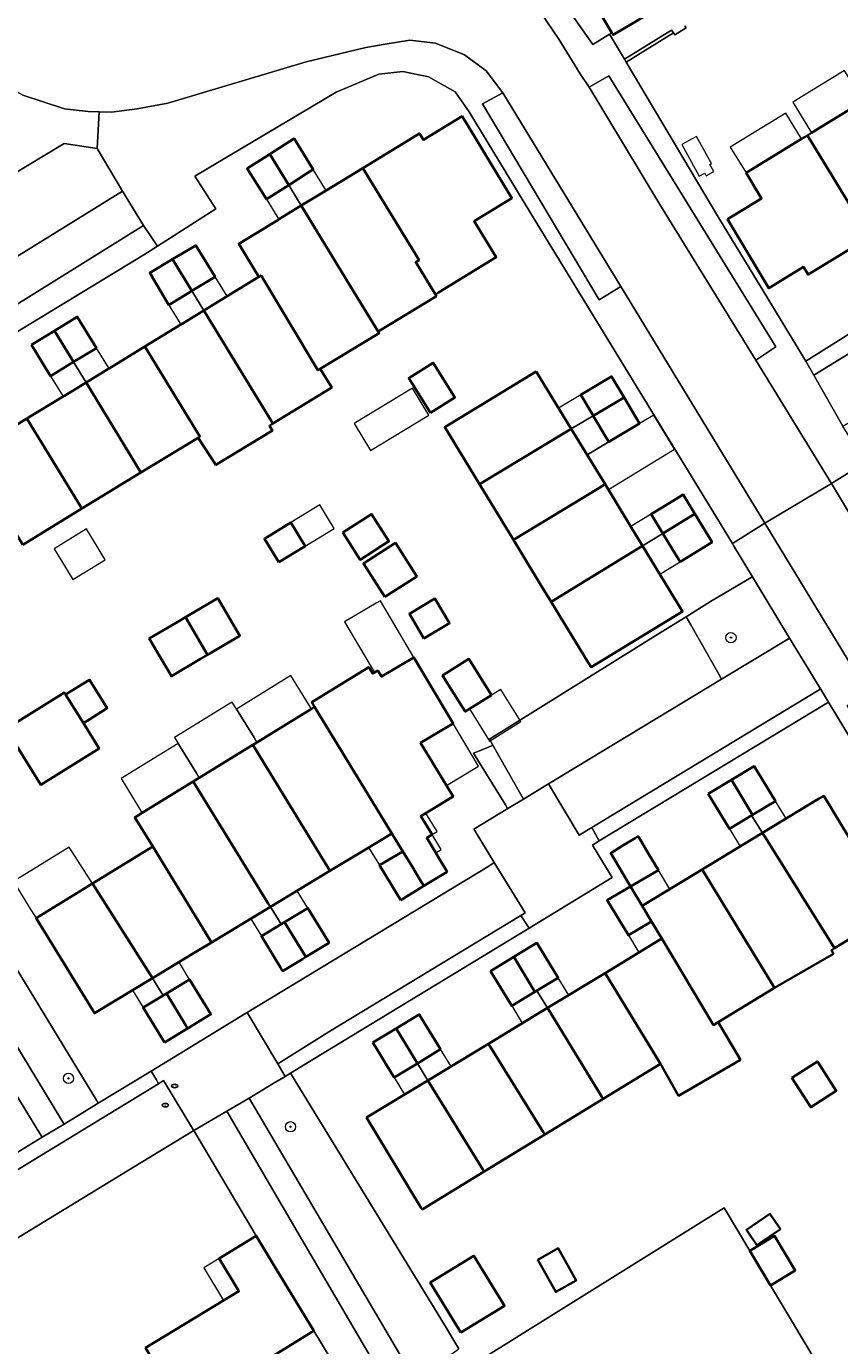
# Model space of a CAD drawing. Extents: x 147051 to 149075, y 463071 to 465537.
# Tile 19 of 229: x 147237 to 147300, y 464358 to 464461. Entities that reach past the tile are written whole.
import ezdxf
from ezdxf.enums import TextEntityAlignment as Align

# ---------------------------------------------------------------- set-up
doc = ezdxf.new("R2010")
doc.units = 0
doc.header["$LTSCALE"] = 0.5
doc.layers.get('0').update_dxf_attribs({"linetype": 'CONTINUOUS'})
for name, color, linetype, lineweight in [('B-PV-GR-BEPLANTING_CULTUUR_BOSPLANTSOEN-GV', 252, 'CONTINUOUS', 18), ('B-PV-GR-BEPLANTING_CULTUUR_HEESTERS-GV', 252, 'CONTINUOUS', 18), ('B-PV-GR-BOOM-S', 252, 'CONTINUOUS', 25), ('B-PV-IE-MEUBILAIR-S', 252, 'CONTINUOUS', 25), ('B-PV-OG-BEBOUWING-GV', 6, 'CONTINUOUS', 35), ('B-PV-OG-BEBOUWING_LUIFEL-GV', 6, 'CONTINUOUS', 18), ('B-PV-OG-TERREIN_BEGROEID-GV', 252, 'CONTINUOUS', 18), ('B-PV-OG-TERREIN_ERF-GV', 252, 'CONTINUOUS', 18), ('B-PV-VH-GESLOTENVERHARDING_ASFALT-GV', 252, 'CONTINUOUS', 18), ('B-PV-VH-OPENVERHARDING_BETONSTRAATSTEEN-GV', 252, 'CONTINUOUS', 18), ('B-PV-VH-OPENVERHARDING_STRAATBAKSTEEN-GV', 252, 'CONTINUOUS', 18), ('B-PV-VH-OPENVERHARDING_TEGEL-GV', 252, 'CONTINUOUS', 18)]:
    doc.layers.add(name, color=color, linetype=linetype, lineweight=lineweight)
doc.styles.add('NLCS-ISO', font='NLCS-ISO.ttf')

# ---------------------------------------------------------------- blocks, each defined once
blk = doc.blocks.new('SIE-MEUBILAIR_PUT_RIOOLPUT-SO')
blk.add_ellipse((0, 0), major_axis=(1.25, 0), ratio=0.54)
at = {"style": 'NLCS-ISO'}
blk.add_text('ri', height=0.75, dxfattribs=at).set_placement((-0.04, 0.07), align=Align.MIDDLE_CENTER)
blk = doc.blocks.new('SGR-BOOM_GBKN-SO')
at = {"linetype": 'ByBlock', "lineweight": 18}
h = blk.add_hatch(color=0, dxfattribs=at)
h.dxf.hatch_style = 1
edge = h.paths.add_edge_path()
edge.add_arc((0, 0), 0.25, 0, 360)
at = {"color": 0, "linetype": 'ByBlock', "lineweight": 18}
for radius in [2, 0.25]:
    blk.add_circle((0, 0), radius, dxfattribs=at)
at = {"color": 0, "linetype": 'ByBlock', "lineweight": 18, "style": 'NLCS-ISO'}
blk.add_attdef('SOORT', (2.5, 0), '', height=1.5, dxfattribs=at)

msp = doc.modelspace()

# ---------------------------------------------------------------- linework, layer by layer
at = {"layer": 'B-PV-GR-BEPLANTING_CULTUUR_BOSPLANTSOEN-GV', "flags": 128}
msp.add_lwpolyline([(147208.587, 464425.842), (147218.758, 464432.035), (147218.456, 464432.54), (147231.129, 464440.063), (147244.353, 464448.213), (147242.37, 464451.563), (147239.792, 464451.936), (147235.143, 464449.127), (147223.944, 464442.132), (147207.962, 464432.898), (147205.275, 464431.344), (147205.471, 464430.992)], close=True, dxfattribs=at)
at = {"layer": 'B-PV-GR-BEPLANTING_CULTUUR_HEESTERS-GV', "flags": 128}
for points in [[(147276.594, 464471.25), (147276.491, 464471.188), (147273.163, 464476.527), (147273.264, 464476.59), (147273.16, 464476.756), (147269.746, 464482.246), (147267.272, 464480.691), (147268.378, 464477.665), (147272.527, 464467.731), (147275.071, 464466.462), (147277.668, 464464.668), (147279.603, 464461.787), (147281.108, 464459.662), (147282.41, 464460.47), (147282.592, 464460.576), (147280.391, 464464.284), (147280.819, 464464.539)], [(147288.747, 464414.368), (147290.938, 464410.514), (147291.158, 464410.127), (147296.383, 464413.26), (147296.476, 464413.316), (147293.573, 464418.111), (147293.468, 464418.049), (147290.3, 464416.188), (147288.388, 464414.999)], [(147239.783, 464375.383), (147242.461, 464377.014), (147242.323, 464377.241), (147227.467, 464401.596), (147233.235, 464405.027), (147227.79, 464406.35), (147227.115, 464406.376), (147226.74, 464406.109), (147226.36, 464405.684), (147226.156, 464405.199), (147226.102, 464404.645), (147225.888, 464402.456), (147225.839, 464400.838), (147225.951, 464399.009), (147226.508, 464397.402), (147227.868, 464394.859), (147235.188, 464382.979), (147239.618, 464375.656)], [(147223.77, 464390.788), (147223.771, 464390.787), (147225.484, 464387.92), (147227.17, 464385.117), (147227.866, 464383.961), (147233.78, 464373.824), (147234.46, 464372.634), (147234.668, 464372.268), (147238.087, 464374.35), (147237.902, 464374.651), (147232.221, 464383.922), (147226.95, 464392.756), (147226.492, 464392.472)], [(147257.489, 464379.362), (147257.072, 464379.103), (147256.117, 464378.546), (147254.246, 464377.411), (147266.957, 464355.802), (147267.34, 464355.09), (147269.411, 464356.304), (147269.127, 464356.773), (147270.632, 464357.846), (147269.5, 464359.699)], [(147252.501, 464376.392), (147249.918, 464374.884), (147254.796, 464366.664), (147256.34, 464364.104), (147259.298, 464359.234), (147266.597, 464347.19), (147268.693, 464348.429), (147265.142, 464354.819), (147258.002, 464367.004)]]:
    msp.add_lwpolyline(points, close=True, dxfattribs=at)
at = {"layer": 'B-PV-OG-BEBOUWING-GV', "flags": 128}
for points in [[(147284.191, 464466.54), (147280.819, 464464.539), (147280.391, 464464.284), (147282.592, 464460.576), (147282.683, 464460.422), (147286.484, 464462.678), (147286.412, 464462.798), (147286.225, 464463.112)], [(147297.865, 464452.582), (147302.711, 464444.642), (147305.984, 464446.64), (147307.899, 464443.502), (147309.213, 464444.304), (147302.45, 464455.381), (147302.224, 464455.243), (147298.18, 464452.774)], [(147263.129, 464450.03), (147267.525, 464442.828), (147267.267, 464442.671), (147268.796, 464440.166), (147269.048, 464440.32), (147273.551, 464443.067), (147271.829, 464445.88), (147274.782, 464447.681), (147270.884, 464454.069), (147267.863, 464452.225), (147267.555, 464452.731)], [(147255.856, 464451.109), (147257.341, 464448.701), (147258.87, 464449.671), (147259.251, 464449.913), (147257.777, 464452.328)], [(147293.068, 464449.653), (147294.289, 464447.654), (147291.632, 464446.032), (147294.841, 464440.648), (147297.554, 464442.305), (147297.915, 464441.714), (147302.711, 464444.642), (147297.865, 464452.582), (147297.409, 464452.304)], [(147255.606, 464447.6), (147257.341, 464448.701), (147255.856, 464451.109), (147254.09, 464449.989)], [(147262.723, 464439.899), (147264.326, 464437.271), (147268.878, 464440.032), (147268.796, 464440.166), (147267.267, 464442.671), (147267.525, 464442.828), (147263.129, 464450.03), (147260.256, 464448.276), (147260.016, 464448.13), (147258.321, 464447.095), (147262.713, 464439.893)], [(147255.012, 464441.528), (147255.183, 464441.63), (147259.616, 464434.245), (147259.787, 464434.347), (147264.415, 464437.125), (147264.326, 464437.271), (147262.723, 464439.899), (147262.713, 464439.893), (147258.321, 464447.095), (147256.627, 464446.061), (147256.564, 464446.022), (147253.436, 464444.113)], [(147248.252, 464442.904), (147249.773, 464440.431), (147251.467, 464441.465), (147251.584, 464441.536), (147250.085, 464443.99)], [(147247.977, 464439.334), (147248.079, 464439.396), (147249.407, 464440.207), (147249.773, 464440.431), (147248.252, 464442.904), (147246.483, 464441.856)], [(147256.094, 464430.073), (147260.7, 464432.884), (147259.787, 464434.347), (147259.616, 464434.245), (147255.183, 464441.63), (147255.012, 464441.528), (147252.54, 464440.019), (147252.401, 464439.934), (147250.707, 464438.9)], [(147239.03, 464437.325), (147240.529, 464434.886), (147242.313, 464435.975), (147240.822, 464438.419)], [(147250.252, 464428.972), (147251.655, 464426.85), (147256.07, 464429.536), (147255.829, 464429.911), (147256.094, 464430.073), (147250.707, 464438.9), (147249.012, 464437.866), (147248.905, 464437.801), (147246.106, 464436.092), (147250.398, 464429.061)], [(147237.237, 464436.23), (147238.729, 464433.788), (147240.529, 464434.886), (147239.03, 464437.325)], [(147245.797, 464426.253), (147250.252, 464428.972), (147250.398, 464429.061), (147246.106, 464436.092), (147243.303, 464434.382), (147243.2, 464434.319), (147241.506, 464433.285)], [(147268.41, 464430.909), (147270.326, 464432.105), (147268.631, 464434.821), (147266.715, 464433.625)], [(147276.682, 464434.147), (147276.212, 464433.861), (147269.526, 464429.796), (147272.244, 464425.342), (147278.936, 464429.384), (147279.413, 464429.672)], [(147241.181, 464423.436), (147245.797, 464426.253), (147241.506, 464433.285), (147239.812, 464432.251), (147239.708, 464432.187), (147236.89, 464430.467)], [(147281.128, 464430.684), (147283.543, 464432.122), (147282.571, 464433.755), (147281.996, 464433.413), (147280.156, 464432.317), (147281.117, 464430.702)], [(147282.341, 464428.645), (147284.756, 464430.083), (147283.543, 464432.122), (147281.128, 464430.684), (147282.172, 464428.929)], [(147236.565, 464420.619), (147241.181, 464423.436), (147236.89, 464430.467), (147234.14, 464428.789), (147233.968, 464428.684), (147232.274, 464427.65)], [(147279.413, 464429.672), (147278.936, 464429.384), (147272.244, 464425.342), (147274.895, 464420.998), (147281.576, 464425.043), (147282.059, 464425.335)], [(147284.127, 464421.947), (147282.059, 464425.335), (147281.576, 464425.043), (147274.895, 464420.998), (147276.971, 464417.596), (147277.846, 464416.162), (147284.5, 464420.237), (147284.988, 464420.535)], [(147286.574, 464421.507), (147289.072, 464423.037), (147288.162, 464424.532), (147287.578, 464424.177), (147285.659, 464423.011)], [(147261.557, 464421.569), (147262.91, 464419.447), (147265.17, 464420.888), (147263.817, 464423.01)], [(147287.921, 464419.292), (147290.424, 464420.813), (147289.072, 464423.037), (147286.574, 464421.507), (147287.667, 464419.71)], [(147256.556, 464419.245), (147258.621, 464420.498), (147257.5, 464422.345), (147255.435, 464421.091)], [(147264.843, 464416.544), (147267.339, 464418.136), (147265.67, 464420.754), (147263.174, 464419.162)], [(147284.5, 464420.237), (147277.846, 464416.162), (147280.734, 464411.429), (147280.959, 464411.06), (147288.115, 464415.411), (147284.988, 464420.535)], [(147249.273, 464414.953), (147251.002, 464412.02), (147253.523, 464413.507), (147251.794, 464416.44)], [(147267.903, 464413.305), (147269.903, 464414.489), (147268.768, 464416.407), (147266.767, 464415.224)], [(147251.002, 464412.02), (147249.273, 464414.953), (147248.684, 464414.606), (147246.443, 464413.285), (147248.173, 464410.352), (147250.457, 464411.699)], [(147259.137, 464408.326), (147259.364, 464407.954), (147265.4, 464398.072), (147266.264, 464396.658), (147266.972, 464395.498), (147267.436, 464394.739), (147267.674, 464394.349), (147267.901, 464393.978), (147269.71, 464395.082), (147268.119, 464397.732), (147268.548, 464397.982), (147267.656, 464399.435), (147270.187, 464400.957), (147269.657, 464401.831), (147267.646, 464405.148), (147269.872, 464406.469), (147270.189, 464406.658), (147267.123, 464411.823), (147266.805, 464411.635), (147264.59, 464410.32), (147264.298, 464410.794), (147264.048, 464410.641), (147263.902, 464410.551), (147263.588, 464411.062)], [(147271.461, 464407.792), (147273.191, 464408.878), (147271.415, 464411.708), (147269.359, 464410.417), (147271.135, 464407.588)], [(147239.911, 464408.918), (147241.292, 464406.689), (147243.159, 464407.845), (147241.779, 464410.074)], [(147241.292, 464406.689), (147239.911, 464408.918), (147239.815, 464409.073), (147235.261, 464406.251), (147237.969, 464401.88), (147242.523, 464404.702)], [(147260.556, 464395.147), (147263.2, 464396.744), (147265.316, 464398.022), (147265.4, 464398.072), (147259.364, 464407.954), (147259.107, 464407.796), (147254.853, 464405.186), (147254.546, 464404.998), (147260.362, 464395.466)], [(147255.904, 464392.338), (147260.556, 464395.147), (147260.362, 464395.466), (147254.546, 464404.998), (147250.348, 464402.422), (147249.885, 464402.138), (147255.731, 464392.619)], [(147295.375, 464400.595), (147293.709, 464403.322), (147291.932, 464402.257), (147293.573, 464399.516)], [(147246.713, 464397.053), (147251.158, 464389.809), (147251.309, 464389.563), (147255.904, 464392.338), (147255.731, 464392.619), (147249.885, 464402.138), (147245.888, 464399.686), (147245.314, 464399.333)], [(147290.105, 464401.164), (147291.772, 464398.437), (147293.573, 464399.516), (147291.932, 464402.257)], [(147301.78, 464396.67), (147299.136, 464401.011), (147298.739, 464400.771), (147294.351, 464398.112), (147299.993, 464389.108), (147304.183, 464391.67), (147304.434, 464391.261), (147307.513, 464393.143), (147304.385, 464398.262)], [(147284.683, 464397.779), (147284.636, 464397.859), (147284.408, 464397.717), (147283.452, 464397.122), (147282.496, 464396.526), (147284.033, 464393.946), (147286.221, 464395.2), (147285.452, 464396.49)], [(147294.351, 464398.112), (147289.631, 464395.251), (147295.295, 464386.019), (147299.903, 464388.676), (147299.748, 464388.959), (147299.993, 464389.108)], [(147249.961, 464388.749), (147251.309, 464389.563), (147251.158, 464389.809), (147246.713, 464397.053), (147242.002, 464394.158), (147246.557, 464386.981), (147246.689, 464386.773)], [(147266.091, 464392.875), (147267.901, 464393.978), (147267.674, 464394.349), (147267.436, 464394.739), (147266.972, 464395.498), (147266.264, 464396.658), (147264.428, 464395.597), (147265.847, 464393.274)], [(147284.965, 464392.424), (147285.693, 464391.213), (147286.499, 464389.872), (147290.528, 464383.109), (147290.536, 464383.114), (147290.905, 464383.339), (147295.295, 464386.019), (147289.631, 464395.251)], [(147242.053, 464384.213), (147242.161, 464384.038), (147246.689, 464386.773), (147246.557, 464386.981), (147242.002, 464394.158), (147237.601, 464391.45), (147237.803, 464391.121)], [(147284.032, 464393.945), (147282.232, 464392.872), (147283.875, 464390.129), (147285.693, 464391.213), (147284.965, 464392.424)], [(147258.68, 464388.43), (147260.495, 464389.529), (147258.833, 464392.251), (147258.19, 464391.861), (147257.017, 464391.151)], [(147258.68, 464388.43), (147257.017, 464391.151), (147256.737, 464390.981), (147255.202, 464390.051), (147256.69, 464387.615), (147256.864, 464387.329), (147258.406, 464388.263)], [(147278.397, 464386.81), (147276.734, 464389.532), (147274.919, 464388.432), (147276.581, 464385.71)], [(147282.052, 464387.177), (147286.381, 464380.081), (147287.546, 464378.045), (147287.806, 464377.597), (147292.63, 464380.402), (147292.367, 464380.849), (147290.905, 464383.339), (147290.536, 464383.114), (147290.528, 464383.109), (147286.499, 464389.872), (147286.352, 464389.783)], [(147273.103, 464387.332), (147274.766, 464384.61), (147276.581, 464385.71), (147274.919, 464388.432)], [(147249.271, 464383.136), (147249.443, 464382.853), (147251.258, 464383.953), (147249.596, 464386.674), (147248.922, 464386.266), (147247.781, 464385.574)], [(147282.052, 464387.177), (147277.55, 464384.448), (147281.808, 464377.516), (147281.911, 464377.349), (147286.381, 464380.081)], [(147247.627, 464381.753), (147249.443, 464382.853), (147249.271, 464383.136), (147247.781, 464385.574), (147247.542, 464385.43), (147245.965, 464384.474), (147247.468, 464382.014)], [(147281.808, 464377.516), (147277.55, 464384.448), (147272.946, 464381.657), (147277.247, 464374.729), (147277.351, 464374.562), (147281.911, 464377.349)], [(147269.206, 464381.221), (147267.544, 464383.943), (147265.728, 464382.843), (147267.39, 464380.121)], [(147263.912, 464381.743), (147265.575, 464379.021), (147267.39, 464380.121), (147265.728, 464382.843)], [(147277.247, 464374.729), (147272.946, 464381.657), (147268.216, 464378.79), (147272.515, 464371.837), (147272.619, 464371.669), (147277.351, 464374.562)], [(147296.644, 464378.994), (147298.121, 464376.697), (147300.121, 464377.983), (147298.643, 464380.28)], [(147267.774, 464368.708), (147272.619, 464371.669), (147272.515, 464371.837), (147268.216, 464378.79), (147263.424, 464375.885), (147267.672, 464368.877)], [(147295.753, 464367.185), (147294.933, 464368.389), (147293.098, 464367.139), (147293.918, 464365.935)], [(147252.019, 464348.135), (147257.062, 464351.239), (147254.123, 464356.051), (147259.126, 464359.13), (147259.298, 464359.234), (147256.34, 464364.104), (147254.796, 464366.664), (147251.902, 464364.896), (147253.447, 464362.336), (147252.253, 464361.611), (147246.161, 464357.912)], [(147294.981, 464362.791), (147296.922, 464363.952), (147295.305, 464366.657), (147293.363, 464365.496)], [(147270.789, 464359.109), (147274.201, 464361.191), (147271.81, 464365.107), (147268.399, 464363.024)], [(147276.794, 464364.794), (147278.202, 464362.281), (147279.801, 464363.177), (147278.394, 464365.689)]]:
    msp.add_lwpolyline(points, close=True, dxfattribs=at)
at = {"layer": 'B-PV-OG-BEBOUWING_LUIFEL-GV', "flags": 128}
for points in [[(147298.18, 464452.774), (147302.224, 464455.243), (147300.763, 464457.638), (147296.719, 464455.169)], [(147297.409, 464452.304), (147296.183, 464454.311), (147291.843, 464451.661), (147293.068, 464449.653)], [(147289.41, 464449.384), (147289.85, 464449.627), (147289.957, 464449.431), (147290.549, 464449.757), (147290.243, 464450.311), (147290.367, 464450.378), (147289.197, 464452.499), (147288.044, 464451.863)], [(147257.341, 464448.701), (147257.42, 464448.573), (147258.321, 464447.095), (147260.016, 464448.13), (147260.256, 464448.276), (147259.251, 464449.913), (147258.87, 464449.671)], [(147256.564, 464446.022), (147256.627, 464446.061), (147258.321, 464447.095), (147257.42, 464448.573), (147257.341, 464448.701), (147255.606, 464447.6)], [(147250.707, 464438.9), (147252.401, 464439.934), (147252.54, 464440.019), (147251.584, 464441.536), (147251.467, 464441.465), (147249.773, 464440.431)], [(147248.905, 464437.801), (147249.012, 464437.866), (147250.707, 464438.9), (147249.773, 464440.431), (147249.407, 464440.207), (147248.079, 464439.396), (147247.977, 464439.334)], [(147240.549, 464434.853), (147241.506, 464433.285), (147243.2, 464434.319), (147243.303, 464434.382), (147242.313, 464435.975), (147240.529, 464434.886)], [(147238.729, 464433.788), (147239.708, 464432.187), (147239.812, 464432.251), (147241.506, 464433.285), (147240.549, 464434.853), (147240.529, 464434.886)], [(147263.72, 464427.985), (147268.274, 464430.74), (147267.002, 464432.842), (147262.448, 464430.087)], [(147281.128, 464430.684), (147280.156, 464432.317), (147278.427, 464431.288), (147279.416, 464429.666)], [(147282.341, 464428.645), (147281.128, 464430.684), (147279.416, 464429.666), (147280.653, 464427.64)], [(147284.756, 464430.083), (147282.341, 464428.645), (147280.653, 464427.64), (147282.312, 464424.92), (147287.492, 464428.085), (147285.867, 464430.744)], [(147257.5, 464422.345), (147258.621, 464420.498), (147260.9, 464421.881), (147259.778, 464423.728)], [(147286.574, 464421.507), (147285.659, 464423.011), (147284.068, 464422.043), (147284.988, 464420.536)], [(147243.009, 464419.444), (147241.54, 464421.851), (147239.005, 464420.304), (147240.474, 464417.897)], [(147287.921, 464419.292), (147286.574, 464421.507), (147284.988, 464420.536), (147286.335, 464418.328)], [(147264.048, 464410.641), (147264.298, 464410.794), (147264.59, 464410.32), (147266.805, 464411.635), (147267.123, 464411.823), (147264.499, 464416.243), (147264.181, 464416.054), (147261.706, 464414.585)], [(147253.257, 464407.785), (147254.627, 464405.555), (147254.853, 464405.186), (147259.107, 464407.796), (147258.879, 464408.168), (147257.509, 464410.398)], [(147273.191, 464408.878), (147271.461, 464407.792), (147273.024, 464405.289), (147275.467, 464406.815), (147273.9, 464409.323)], [(147248.698, 464405.105), (147250.123, 464402.787), (147250.348, 464402.422), (147254.546, 464404.998), (147254.853, 464405.186), (147254.627, 464405.555), (147253.257, 464407.785), (147252.924, 464408.328), (147252.617, 464408.139), (147248.419, 464405.559)], [(147267.646, 464405.148), (147269.657, 464401.831), (147272.169, 464403.322), (147270.189, 464406.658), (147269.872, 464406.469)], [(147245.666, 464400.048), (147245.888, 464399.686), (147249.885, 464402.138), (147250.348, 464402.422), (147250.123, 464402.787), (147248.698, 464405.105), (147244.241, 464402.366)], [(147294.351, 464398.112), (147295.476, 464398.793), (147296.205, 464399.236), (147295.375, 464400.595), (147293.499, 464399.472)], [(147268.042, 464399.667), (147267.656, 464399.435), (147268.547, 464397.983), (147268.931, 464398.219)], [(147294.351, 464398.112), (147293.499, 464399.472), (147291.772, 464398.437), (147292.614, 464397.059)], [(147264.428, 464395.597), (147266.264, 464396.658), (147265.4, 464398.072), (147263.585, 464396.977)], [(147268.827, 464396.553), (147269.261, 464396.82), (147268.547, 464397.983), (147268.119, 464397.732)], [(147237.072, 464392.31), (147237.601, 464391.45), (147242.002, 464394.158), (147240.19, 464397.012), (147235.828, 464394.331)], [(147286.221, 464395.2), (147284.033, 464393.946), (147284.965, 464392.424), (147287.104, 464393.72)], [(147256.737, 464390.981), (147258.833, 464392.251), (147258.005, 464393.607), (147255.904, 464392.338)], [(147256.737, 464390.981), (147255.904, 464392.338), (147255.444, 464392.06), (147254.371, 464391.412), (147255.202, 464390.051)], [(147283.875, 464390.129), (147284.687, 464388.774), (147286.499, 464389.872), (147285.693, 464391.213)], [(147249.596, 464386.674), (147248.769, 464388.029), (147246.689, 464386.773), (147247.542, 464385.429)], [(147247.542, 464385.429), (147246.689, 464386.773), (147246.253, 464386.51), (147245.134, 464385.834), (147245.965, 464384.474)], [(147277.55, 464384.448), (147279.221, 464385.461), (147278.397, 464386.81), (147276.722, 464385.795)], [(147277.55, 464384.448), (147276.722, 464385.795), (147274.766, 464384.61), (147275.591, 464383.26)], [(147268.216, 464378.79), (147270.022, 464379.885), (147269.206, 464381.221), (147267.39, 464380.121)], [(147268.216, 464378.79), (147267.39, 464380.121), (147265.575, 464379.021), (147266.392, 464377.684)], [(147252.253, 464361.611), (147253.447, 464362.336), (147251.902, 464364.896), (147250.701, 464364.167)]]:
    msp.add_lwpolyline(points, close=True, dxfattribs=at)
at = {"layer": 'B-PV-OG-TERREIN_BEGROEID-GV', "flags": 128}
msp.add_lwpolyline([(147287.242, 464460.804), (147283.567, 464458.528), (147283.711, 464458.286), (147287.404, 464460.581)], close=True, dxfattribs=at)
msp.add_lwpolyline([(147275.277, 464343.22), (147276.68, 464343.896), (147276.686, 464343.899), (147277.371, 464342.658), (147278.048, 464343.058), (147277.656, 464343.72), (147285.879, 464348.861), (147298.678, 464356.61), (147294.981, 464362.791), (147293.363, 464365.496), (147291.363, 464368.841), (147269.9, 464355.469), (147270.271, 464354.837), (147268.147, 464353.593), (147271.298, 464347.745), (147273.942, 464343.303)], dxfattribs=at)
at = {"layer": 'B-PV-OG-TERREIN_ERF-GV', "flags": 128}
for points in [[(147288.283, 464461.128), (147288.388, 464460.965), (147287.519, 464460.422), (147287.404, 464460.581), (147283.711, 464458.286), (147290.924, 464446.177), (147294.339, 464440.582), (147297.734, 464434.961), (147304.833, 464439.4), (147323.605, 464450.96), (147322.25, 464453.111), (147325.149, 464454.966), (147331.898, 464459.154), (147341.908, 464459.267), (147353.143, 464459.607), (147355.226, 464456.332), (147359.668, 464449.105)], [(147227.467, 464401.596), (147242.323, 464377.241), (147242.461, 464377.014), (147246.585, 464379.524), (147254.053, 464384.072), (147254.081, 464384.089), (147272.971, 464395.533), (147273.404, 464395.795), (147271.901, 464398.264), (147271.811, 464398.413), (147274.451, 464400.013), (147274.437, 464400.035), (147274.264, 464400.314), (147271.765, 464404.34), (147272.887, 464404.796), (147273.297, 464404.963), (147273.024, 464405.442), (147286.43, 464413.781), (147288.388, 464414.999), (147290.3, 464416.188), (147293.468, 464418.049), (147293.573, 464418.111), (147292.096, 464420.552), (147292.005, 464420.701), (147276.17, 464446.61), (147271.446, 464454.424), (147270.338, 464455.986), (147268.263, 464457.156), (147266.265, 464457.565), (147264.381, 464457.346), (147261.05, 464455.95), (147250.006, 464449.396), (147251.637, 464446.845), (147247.08, 464443.94), (147246.013, 464443.26), (147221.091, 464428.139)], [(147302.711, 464444.642), (147297.915, 464441.714), (147297.554, 464442.305), (147294.841, 464440.648), (147291.632, 464446.032), (147294.289, 464447.654), (147293.068, 464449.653), (147297.409, 464452.304), (147297.865, 464452.582), (147298.18, 464452.774), (147302.224, 464455.243)], [(147234.14, 464428.789), (147236.89, 464430.467), (147239.708, 464432.187), (147239.812, 464432.251), (147241.506, 464433.285), (147243.2, 464434.319), (147243.303, 464434.382), (147246.106, 464436.092), (147248.905, 464437.801), (147249.012, 464437.866), (147250.707, 464438.9), (147252.401, 464439.934), (147252.54, 464440.019), (147255.012, 464441.528), (147253.436, 464444.113), (147256.564, 464446.022), (147256.627, 464446.061), (147258.321, 464447.095), (147260.016, 464448.13), (147260.256, 464448.276), (147263.129, 464450.03), (147267.555, 464452.731), (147267.863, 464452.225), (147270.884, 464454.069), (147274.782, 464447.681), (147271.829, 464445.88), (147273.551, 464443.067), (147269.048, 464440.32), (147268.796, 464440.166), (147268.878, 464440.032), (147264.326, 464437.271), (147264.415, 464437.125), (147259.787, 464434.347), (147260.7, 464432.884), (147256.094, 464430.073), (147255.829, 464429.911), (147256.07, 464429.536), (147251.655, 464426.85), (147250.252, 464428.972), (147245.797, 464426.253), (147241.181, 464423.436), (147236.565, 464420.619)], [(147334.027, 464351.156), (147318.157, 464377.395), (147313.706, 464384.689), (147312.821, 464386.162), (147303.265, 464402.127), (147299.511, 464408.329), (147281.604, 464397.486), (147281.072, 464397.163), (147282.529, 464394.762), (147282.61, 464394.629), (147276.118, 464390.688), (147258.62, 464380.066), (147257.489, 464379.362), (147269.5, 464359.699), (147270.632, 464357.846)], [(147304.183, 464391.67), (147299.993, 464389.108), (147299.748, 464388.959), (147299.903, 464388.676), (147295.295, 464386.019), (147290.905, 464383.339), (147292.367, 464380.849), (147292.63, 464380.402), (147287.806, 464377.597), (147287.546, 464378.045), (147286.381, 464380.081), (147281.911, 464377.349), (147277.351, 464374.562), (147272.619, 464371.669), (147267.774, 464368.708), (147267.672, 464368.877), (147263.424, 464375.885), (147268.216, 464378.79), (147272.946, 464381.657), (147277.55, 464384.448), (147282.052, 464387.177), (147286.352, 464389.783), (147286.499, 464389.872), (147285.693, 464391.213), (147283.875, 464390.129), (147282.232, 464392.872), (147284.032, 464393.945), (147284.965, 464392.424), (147289.631, 464395.251), (147294.351, 464398.112), (147298.739, 464400.771), (147299.136, 464401.011), (147301.78, 464396.67)], [(147246.161, 464357.912), (147252.253, 464361.611), (147253.447, 464362.336), (147251.902, 464364.896), (147254.796, 464366.664), (147249.918, 464374.884), (147245.803, 464372.381), (147231.621, 464363.755), (147208.975, 464349.979)], [(147269.9, 464355.469), (147291.363, 464368.841), (147293.363, 464365.496), (147295.305, 464366.657), (147296.922, 464363.952), (147294.981, 464362.791), (147298.678, 464356.61)], [(147266.597, 464347.19), (147259.298, 464359.234), (147259.126, 464359.13), (147254.123, 464356.051)]]:
    msp.add_lwpolyline(points, dxfattribs=at)
for points in [[(147255.606, 464447.6), (147254.09, 464449.989), (147255.856, 464451.109), (147257.777, 464452.328), (147259.251, 464449.913), (147258.87, 464449.671), (147257.341, 464448.701)], [(147247.977, 464439.334), (147246.483, 464441.856), (147248.252, 464442.904), (147250.085, 464443.99), (147251.584, 464441.536), (147251.467, 464441.465), (147249.773, 464440.431), (147249.407, 464440.207), (147248.079, 464439.396)], [(147238.729, 464433.788), (147237.237, 464436.23), (147239.03, 464437.325), (147240.822, 464438.419), (147242.313, 464435.975), (147240.529, 464434.886)], [(147268.41, 464430.909), (147266.715, 464433.625), (147268.631, 464434.821), (147270.326, 464432.105)], [(147272.244, 464425.342), (147269.526, 464429.796), (147276.212, 464433.861), (147276.682, 464434.147), (147279.413, 464429.672), (147282.059, 464425.335), (147284.127, 464421.947), (147284.988, 464420.535), (147288.115, 464415.411), (147280.959, 464411.06), (147280.734, 464411.429), (147277.846, 464416.162), (147276.971, 464417.596), (147274.895, 464420.998)], [(147280.156, 464432.317), (147281.996, 464433.413), (147282.571, 464433.755), (147283.543, 464432.122), (147284.756, 464430.083), (147282.341, 464428.645), (147282.172, 464428.929), (147281.128, 464430.684), (147281.117, 464430.702)], [(147285.659, 464423.011), (147287.578, 464424.177), (147288.162, 464424.532), (147289.072, 464423.037), (147290.424, 464420.813), (147287.921, 464419.292), (147287.667, 464419.71), (147286.574, 464421.507)], [(147261.557, 464421.569), (147263.817, 464423.01), (147265.17, 464420.888), (147262.91, 464419.447)], [(147256.556, 464419.245), (147255.435, 464421.091), (147257.5, 464422.345), (147258.621, 464420.498)], [(147264.843, 464416.544), (147263.174, 464419.162), (147265.67, 464420.754), (147267.339, 464418.136)], [(147251.002, 464412.02), (147250.457, 464411.699), (147248.173, 464410.352), (147246.443, 464413.285), (147248.684, 464414.606), (147249.273, 464414.953), (147251.794, 464416.44), (147253.523, 464413.507)], [(147267.903, 464413.305), (147266.767, 464415.224), (147268.768, 464416.407), (147269.903, 464414.489)], [(147242.053, 464384.213), (147237.803, 464391.121), (147237.601, 464391.45), (147242.002, 464394.158), (147246.713, 464397.053), (147245.314, 464399.333), (147245.888, 464399.686), (147249.885, 464402.138), (147250.348, 464402.422), (147254.546, 464404.998), (147254.853, 464405.186), (147259.107, 464407.796), (147259.364, 464407.954), (147259.137, 464408.326), (147263.588, 464411.062), (147263.902, 464410.551), (147264.048, 464410.641), (147264.298, 464410.794), (147264.59, 464410.32), (147266.805, 464411.635), (147267.123, 464411.823), (147270.189, 464406.658), (147269.872, 464406.469), (147267.646, 464405.148), (147269.657, 464401.831), (147270.187, 464400.957), (147267.656, 464399.435), (147268.548, 464397.982), (147268.119, 464397.732), (147269.71, 464395.082), (147267.901, 464393.978), (147266.091, 464392.875), (147265.847, 464393.274), (147264.428, 464395.597), (147266.264, 464396.658), (147265.4, 464398.072), (147265.316, 464398.022), (147263.2, 464396.744), (147260.556, 464395.147), (147255.904, 464392.338), (147251.309, 464389.563), (147249.961, 464388.749), (147246.689, 464386.773), (147242.161, 464384.038)], [(147271.461, 464407.792), (147271.135, 464407.588), (147269.359, 464410.417), (147271.415, 464411.708), (147273.191, 464408.878)], [(147241.292, 464406.689), (147242.523, 464404.702), (147237.969, 464401.88), (147235.261, 464406.251), (147239.815, 464409.073), (147239.911, 464408.918), (147241.779, 464410.074), (147243.159, 464407.845)], [(147291.772, 464398.437), (147290.105, 464401.164), (147291.932, 464402.257), (147293.709, 464403.322), (147295.375, 464400.595), (147293.573, 464399.516)], [(147284.033, 464393.946), (147282.496, 464396.526), (147283.452, 464397.122), (147284.408, 464397.717), (147284.636, 464397.859), (147284.683, 464397.779), (147285.452, 464396.49), (147286.221, 464395.2)], [(147258.68, 464388.43), (147258.406, 464388.263), (147256.864, 464387.329), (147256.69, 464387.615), (147255.202, 464390.051), (147256.737, 464390.981), (147257.017, 464391.151), (147258.19, 464391.861), (147258.833, 464392.251), (147260.495, 464389.529)], [(147274.766, 464384.61), (147273.103, 464387.332), (147274.919, 464388.432), (147276.734, 464389.532), (147278.397, 464386.81), (147276.581, 464385.71)], [(147245.965, 464384.474), (147247.542, 464385.43), (147247.781, 464385.574), (147248.922, 464386.266), (147249.596, 464386.674), (147251.258, 464383.953), (147249.443, 464382.853), (147247.627, 464381.753), (147247.468, 464382.014)], [(147265.575, 464379.021), (147263.912, 464381.743), (147265.728, 464382.843), (147267.544, 464383.943), (147269.206, 464381.221), (147267.39, 464380.121)], [(147296.644, 464378.994), (147298.643, 464380.28), (147300.121, 464377.983), (147298.121, 464376.697)], [(147295.753, 464367.185), (147293.918, 464365.935), (147293.098, 464367.139), (147294.933, 464368.389)], [(147270.789, 464359.109), (147268.399, 464363.024), (147271.81, 464365.107), (147274.201, 464361.191)], [(147276.794, 464364.794), (147278.394, 464365.689), (147279.801, 464363.177), (147278.202, 464362.281)]]:
    msp.add_lwpolyline(points, close=True, dxfattribs=at)
at = {"layer": 'B-PV-VH-GESLOTENVERHARDING_ASFALT-GV', "flags": 128}
for points in [[(147286.484, 464462.678), (147282.683, 464460.422), (147282.592, 464460.576), (147282.41, 464460.47), (147283.567, 464458.528), (147287.242, 464460.804), (147287.404, 464460.581), (147287.519, 464460.422), (147288.388, 464460.965), (147288.283, 464461.128)], [(147236.563, 464455.727), (147239.818, 464454.655), (147241.67, 464454.432), (147242.517, 464454.41), (147243.497, 464454.385), (147245.498, 464454.663), (147247.9, 464455.091), (147258.704, 464458.308), (147263.357, 464459.44), (147264.883, 464459.693), (147266.813, 464460.006), (147268.812, 464459.767), (147271.069, 464458.868), (147272.775, 464457.62), (147274.079, 464455.905), (147283.289, 464440.783), (147294.55, 464422.3), (147299.74, 464425.389), (147293.824, 464435.018), (147286.33, 464447.184), (147280.813, 464456.335), (147280.111, 464457.374), (147278.444, 464460.08), (147277.056, 464462.125)], [(147364.259, 464368.012), (147355, 464362.263), (147349.391, 464359.21), (147346.871, 464358.5), (147345.369, 464358.322), (147343.242, 464358.57), (147341.464, 464359.293), (147339.86, 464360.33), (147338.522, 464361.386), (147337.254, 464362.666), (147336.476, 464363.891), (147325.558, 464381.62), (147317.072, 464396.253), (147309.43, 464409.262), (147299.74, 464425.389), (147294.55, 464422.3), (147302.619, 464409.032), (147315.731, 464387.52), (147332.16, 464360.547)], [(147232.221, 464383.922), (147237.902, 464374.651), (147238.087, 464374.35), (147239.783, 464375.383), (147239.618, 464375.656), (147235.188, 464382.979)], [(147273.942, 464343.303), (147271.298, 464347.745), (147268.147, 464353.593), (147270.271, 464354.837), (147269.9, 464355.469), (147269.411, 464356.304), (147267.34, 464355.09), (147266.957, 464355.802), (147254.246, 464377.411), (147254.242, 464377.408), (147252.501, 464376.392), (147258.002, 464367.004), (147265.142, 464354.819), (147268.693, 464348.429), (147266.597, 464347.19), (147267.374, 464345.907), (147269.451, 464347.135), (147271.778, 464343.164), (147286.633, 464318.343), (147288.362, 464319.387), (147276.541, 464338.985), (147275.5, 464340.832)]]:
    msp.add_lwpolyline(points, dxfattribs=at)
at = {"layer": 'B-PV-VH-OPENVERHARDING_BETONSTRAATSTEEN-GV', "flags": 128}
for points in [[(147286.33, 464447.184), (147293.824, 464435.018), (147295.396, 464436.067), (147282.344, 464457.216), (147280.813, 464456.335)], [(147274.079, 464455.905), (147272.487, 464455.029), (147281.587, 464439.75), (147283.289, 464440.783)], [(147298.37, 464433.853), (147300.646, 464429.885), (147303.946, 464431.841), (147326.443, 464445.609), (147324.25, 464449.744)], [(147245.987, 464445.536), (147244.353, 464448.213), (147231.129, 464440.063), (147218.456, 464432.54), (147218.758, 464432.035), (147219.886, 464430.152), (147220.249, 464429.545)], [(147301.208, 464426.322), (147299.74, 464425.389), (147309.43, 464409.262), (147310.824, 464410.234)], [(147286.43, 464413.781), (147273.024, 464405.442), (147273.297, 464404.963), (147275.487, 464401.11), (147275.685, 464400.761), (147277.648, 464401.949), (147278.765, 464402.625), (147291.158, 464410.127), (147290.938, 464410.514), (147288.747, 464414.368), (147288.388, 464414.999)], [(147296.383, 464413.26), (147291.158, 464410.127), (147278.765, 464402.625), (147277.648, 464401.949), (147280.034, 464397.943), (147281.015, 464398.537), (147298.78, 464409.3), (147298.884, 464409.363), (147296.476, 464413.316)], [(147273.404, 464395.795), (147272.971, 464395.533), (147254.081, 464384.089), (147256.478, 464380.092), (147260.473, 464382.576), (147275.486, 464391.662), (147275.821, 464391.865)]]:
    msp.add_lwpolyline(points, close=True, dxfattribs=at)
at = {"layer": 'B-PV-VH-OPENVERHARDING_STRAATBAKSTEEN-GV', "flags": 128}
for points in [[(147324.25, 464449.744), (147323.605, 464450.96), (147304.833, 464439.4), (147297.734, 464434.961), (147298.37, 464433.853)], [(147220.249, 464429.545), (147220.97, 464428.34), (147221.091, 464428.139), (147246.013, 464443.26), (147247.08, 464443.94), (147245.987, 464445.536)], [(147299.511, 464408.329), (147298.884, 464409.363), (147298.78, 464409.3), (147281.015, 464398.537), (147281.461, 464397.728), (147281.604, 464397.486)], [(147271.901, 464398.264), (147273.404, 464395.795), (147275.821, 464391.865), (147275.486, 464391.662), (147276.025, 464390.832), (147276.118, 464390.688), (147282.61, 464394.629), (147282.529, 464394.762), (147281.072, 464397.163), (147281.604, 464397.486), (147281.461, 464397.728), (147281.015, 464398.537), (147280.034, 464397.943), (147277.648, 464401.949), (147275.685, 464400.761), (147274.451, 464400.013), (147271.811, 464398.413)], [(147258.62, 464380.066), (147276.118, 464390.688), (147276.025, 464390.832), (147275.486, 464391.662), (147260.473, 464382.576), (147256.478, 464380.092), (147257.072, 464379.103), (147257.489, 464379.362)], [(147257.072, 464379.103), (147256.478, 464380.092), (147254.081, 464384.089), (147254.053, 464384.072), (147246.585, 464379.524), (147247.003, 464378.831), (147247.177, 464378.538), (147247.566, 464378.775), (147249.895, 464374.921), (147249.918, 464374.884), (147252.501, 464376.392), (147254.242, 464377.408), (147254.246, 464377.411), (147256.117, 464378.546)]]:
    msp.add_lwpolyline(points, close=True, dxfattribs=at)
for points in [[(147207.561, 464356.814), (147212.15, 464359.601), (147216.617, 464362.313), (147216.62, 464362.315), (147216.644, 464362.275), (147217.66, 464360.605), (147221.203, 464362.764), (147223.433, 464364.123), (147222.403, 464365.783), (147231.487, 464371.325), (147232.535, 464369.636), (147247.177, 464378.538), (147247.003, 464378.831), (147246.585, 464379.524), (147242.461, 464377.014), (147239.783, 464375.383), (147238.087, 464374.35), (147234.668, 464372.268), (147234.46, 464372.634), (147233.78, 464373.824), (147233.477, 464373.641), (147202.319, 464354.818)], [(147208.975, 464349.979), (147231.621, 464363.755), (147245.803, 464372.381), (147249.918, 464374.884), (147249.895, 464374.921), (147247.566, 464378.775), (147247.177, 464378.538), (147232.535, 464369.636), (147223.433, 464364.123), (147221.203, 464362.764), (147217.66, 464360.605), (147208.551, 464355.104)]]:
    msp.add_lwpolyline(points, dxfattribs=at)
at = {"layer": 'B-PV-VH-OPENVERHARDING_TEGEL-GV', "flags": 128}
for points in [[(147175.316, 464547.909), (147204.244, 464499.681), (147212.784, 464485.886), (147222.445, 464470.107), (147235.143, 464449.127), (147239.792, 464451.936), (147242.37, 464451.563), (147242.517, 464454.41), (147241.67, 464454.432), (147239.818, 464454.655), (147236.563, 464455.727), (147235.285, 464456.426), (147232.954, 464458.45), (147231.776, 464459.775), (147229.442, 464463.55), (147217.519, 464483.229), (147207.071, 464500), (147196.342, 464517.843), (147187.517, 464532.702)], [(147277.056, 464462.125), (147278.444, 464460.08), (147280.111, 464457.374), (147280.813, 464456.335), (147282.344, 464457.216), (147295.396, 464436.067), (147293.824, 464435.018), (147299.74, 464425.389), (147301.208, 464426.322), (147302.339, 464427.133), (147300.646, 464429.885), (147298.37, 464433.853), (147297.734, 464434.961), (147294.339, 464440.582), (147290.924, 464446.177), (147283.711, 464458.286), (147283.567, 464458.528), (147282.41, 464460.47), (147281.108, 464459.662), (147279.603, 464461.787)], [(147332.16, 464360.547), (147315.731, 464387.52), (147314.001, 464386.45), (147300.975, 464408.054), (147302.619, 464409.032), (147294.55, 464422.3), (147292.005, 464420.701), (147292.096, 464420.552), (147293.573, 464418.111), (147296.476, 464413.316), (147298.884, 464409.363), (147299.511, 464408.329), (147303.265, 464402.127), (147312.821, 464386.162), (147313.706, 464384.689), (147318.157, 464377.395), (147334.027, 464351.156), (147334.304, 464350.697), (147336.384, 464351.938)]]:
    msp.add_lwpolyline(points, dxfattribs=at)
for points in [[(147276.17, 464446.61), (147292.005, 464420.701), (147294.55, 464422.3), (147283.289, 464440.783), (147281.587, 464439.75), (147272.487, 464455.029), (147274.079, 464455.905), (147272.775, 464457.62), (147271.069, 464458.868), (147268.812, 464459.767), (147266.813, 464460.006), (147264.883, 464459.693), (147263.357, 464459.44), (147258.704, 464458.308), (147247.9, 464455.091), (147245.498, 464454.663), (147243.497, 464454.385), (147242.517, 464454.41), (147242.37, 464451.563), (147244.353, 464448.213), (147245.987, 464445.536), (147247.08, 464443.94), (147251.637, 464446.845), (147250.006, 464449.396), (147261.05, 464455.95), (147264.381, 464457.346), (147266.265, 464457.565), (147268.263, 464457.156), (147270.338, 464455.986), (147271.446, 464454.424)], [(147275.685, 464400.761), (147275.487, 464401.11), (147273.297, 464404.963), (147272.887, 464404.796), (147271.765, 464404.34), (147274.264, 464400.314), (147274.437, 464400.035), (147274.451, 464400.013)]]:
    msp.add_lwpolyline(points, close=True, dxfattribs=at)

# ---------------------------------------------------------------- block references
at = {"layer": 'B-PV-GR-BOOM-S', "xscale": 0.2, "yscale": 0.2, "zscale": 0.2}
for p in [(147291.892, 464413.362), (147240.133, 464378.953), (147257.481, 464375.175)]:
    msp.add_blockref('SGR-BOOM_GBKN-SO', p, dxfattribs=at)
at = {"layer": 'B-PV-IE-MEUBILAIR-S', "xscale": 0.2, "yscale": 0.2, "zscale": 0.2}
for p in [(147248.431, 464378.357), (147247.697, 464376.861)]:
    msp.add_blockref('SIE-MEUBILAIR_PUT_RIOOLPUT-SO', p, dxfattribs=at)

doc.saveas('drawing.dxf')
